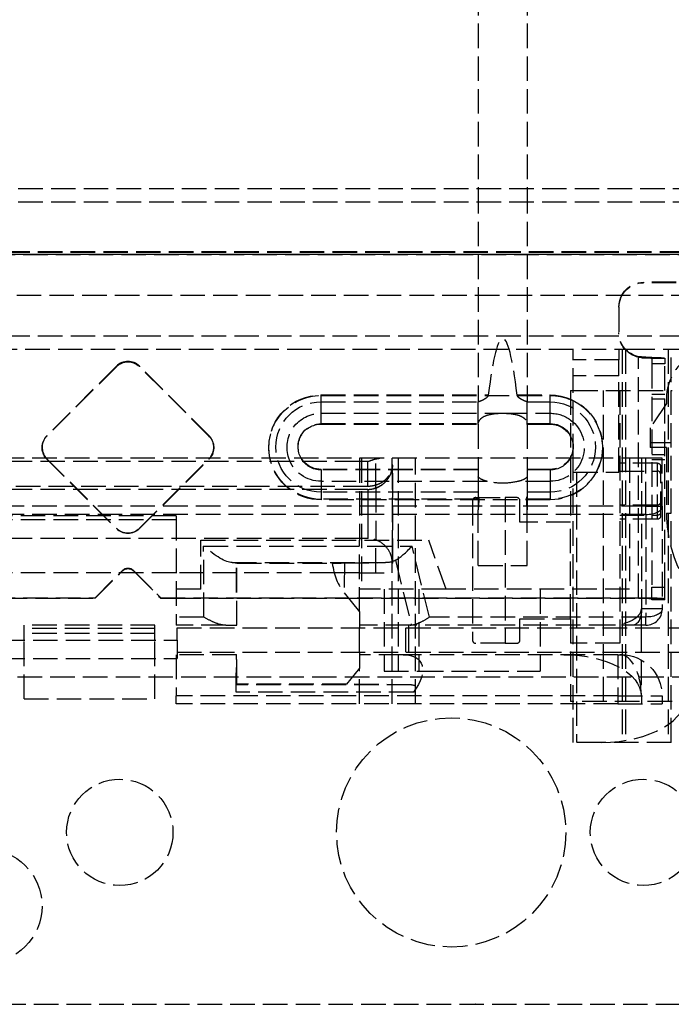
# Model space of a CAD drawing. Header units: millimetres. Extents: x -108 to 0, y 0 to 534.
# Tile 2 of 12: x -78 to -38, y 7 to 67. Entities that reach past the tile are written whole.
import ezdxf

# ---------------------------------------------------------------- set-up
doc = ezdxf.new("R2010")
doc.units = ezdxf.units.MM
doc.header["$LTSCALE"] = 10
doc.linetypes.add('ALLCAD_Strich', pattern=[0.2, 0.15, -0.05])
doc.layers.add('BESCH_KONT_sich_schn_ansi_2d', color=40, linetype='Continuous')

msp = doc.modelspace()

# ---------------------------------------------------------------- linework, layer by layer
at = {"layer": 'BESCH_KONT_sich_schn_ansi_2d', "linetype": 'ALLCAD_Strich', "extrusion": (0, 1, -2.22045e-16)}
for p, q in [((-49.6, 70.9), (-49.6, 56.8)), ((-46.6, 70.9), (-46.6, 56.8)), ((-8.2, 56.8), (-104.2, 56.8)), ((-49.6, 56.8), (-49.6, 43.791)), ((-46.6, 56.8), (-46.6, 43.791)), ((-8.2, 56), (-104.2, 56)), ((-5.002, 52.954), (-107.398, 52.954)), ((-5.002, 52.923), (-107.398, 52.923)), ((-107.4, 52.821), (-5, 52.821)), ((-5, 52.8), (-107.4, 52.8)), ((-107.4, 52.79), (-5, 52.79)), ((-33.5, 51.1), (-39.5, 51.1)), ((-39.5, 51.1), (-39.5, 51.069)), ((-33.5, 51.069), (-39.5, 51.069)), ((-12.3, 50.3), (-100.1, 50.3)), ((-41, 49.601), (-41, 49.57)), ((-41, 49.57), (-41, 47.993)), ((-5, 47.8), (-107.4, 47.8)), ((-39.775, 47), (-97.7, 47)), ((-43.8, 40.35), (-43.8, 47)), ((-41, 47), (-41, 46.363)), ((-40.8, 47), (-40.8, 23)), ((-40.6, 47), (-40.6, 23)), ((-36.8, 47), (-39.775, 47)), ((-38, 47), (-38, 23)), ((-37.8, 23), (-37.8, 47)), ((-41, 46.363), (-43.8, 46.363)), ((-41, 45.383), (-41, 46.363)), ((-39.8, 46.535), (-39.8, 46.555)), ((-39.8, 46.525), (-39.8, 46.535)), ((-39.8, 31.805), (-39.8, 46.525)), ((-39.356, 46.523), (-39.578, 46.493)), ((-39, 46.464), (-39, 46.112)), ((-39, 46.464), (-38.2, 46.464)), ((-38.2, 46.464), (-38.2, 46.112)), ((-71.707, 45.975), (-75.95, 41.736)), ((-71.707, 45.945), (-75.95, 41.705)), ((-71.707, 45.975), (-71.707, 45.945)), ((-66.05, 41.736), (-70.293, 45.975)), ((-70.293, 45.975), (-70.293, 45.945)), ((-66.05, 41.705), (-70.293, 45.945)), ((-38.2, 46.112), (-39, 46.112)), ((-39, 46.112), (-39, 32.481)), ((-38.2, 32.481), (-38.2, 46.112)), ((-41, 45.383), (-43.8, 45.383)), ((-41, 39.5), (-41, 45.383)), ((-59.2, 44.216), (-48.982, 44.216)), ((-59.2, 44.185), (-59.2, 44.216)), ((-59.2, 43.102), (-59.2, 44.185)), ((-59.2, 44.185), (-45.2, 44.185)), ((-47.218, 44.216), (-45.2, 44.216)), ((-45.2, 44.185), (-45.2, 44.216)), ((-45.2, 43.102), (-45.2, 44.185)), ((-43.95, 44.5), (-43.95, 40.35)), ((-43.95, 44.5), (-43.8, 44.5)), ((-43.8, 44.5), (-37.75, 44.5)), ((-41.95, 25.5), (-41.95, 44.5)), ((-40.95, 44.5), (-40.95, 29.05)), ((-38.2, 44.255), (-39, 44.255)), ((-38.2, 43.955), (-39, 43.955)), ((-38.1, 44), (-38.1, 43.7)), ((-59.2, 43.799), (-49.574, 43.799)), ((-49.6, 42.467), (-49.6, 43.791)), ((-46.626, 43.799), (-45.2, 43.799)), ((-46.6, 42.467), (-46.6, 43.791)), ((-38.1, 43.7), (-39.1, 42.2)), ((-59.2, 42.436), (-59.2, 43.102)), ((-59.2, 43.102), (-48.099, 43.102)), ((-48.099, 43.102), (-45.2, 43.102)), ((-45.2, 42.436), (-45.2, 43.102)), ((-59.2, 42.467), (-49.6, 42.467)), ((-59.2, 42.436), (-49.599, 42.436)), ((-49.6, 42.418), (-49.6, 42.467)), ((-49.599, 42.436), (-49.6, 42.418)), ((-49.6, 42.418), (-49.6, 40.35)), ((-46.601, 42.436), (-45.2, 42.436)), ((-46.6, 42.418), (-46.601, 42.436)), ((-46.6, 42.418), (-46.6, 42.467)), ((-46.6, 42.467), (-45.2, 42.467)), ((-46.6, 42.418), (-46.6, 40.35)), ((-39.1, 42.2), (-39.1, 41.3)), ((-75.95, 41.736), (-75.95, 41.705)), ((-66.05, 41.736), (-66.05, 41.705)), ((-76.243, 41.029), (-76.243, 40.999)), ((-65.757, 41.029), (-65.757, 40.999)), ((-39.1, 41.3), (-39.1, 41)), ((-37.8, 41.3), (-39.1, 41.3)), ((-38.1, 41), (-39.1, 41)), ((-38.1, 41), (-38.1, 37)), ((-39.35, 40.35), (-91.85, 40.35)), ((-75.95, 40.323), (-71.707, 36.083)), ((-75.95, 40.323), (-75.95, 40.292)), ((-70.293, 36.083), (-66.05, 40.323)), ((-66.05, 40.323), (-66.05, 40.292)), ((-56.85, 40.35), (-56.85, 35.35)), ((-56.736, 40.35), (-56.736, 32.35)), ((-55.85, 38.536), (-55.85, 40.35)), ((-54.85, 39.95), (-54.85, 40.35)), ((-54.5, 40.35), (-54.5, 27.35)), ((-53.44, 25.35), (-53.44, 40.35)), ((-49.6, 40.35), (-49.6, 39.207)), ((-46.6, 40.35), (-46.6, 39.207)), ((-43.95, 40.35), (-43.95, 36.45)), ((-43.8, 23), (-43.8, 40.35)), ((-40.35, 40.35), (-40.35, 32.35)), ((-39.619, 40.35), (-39.619, 31.15)), ((-38.35, 40.35), (-39.35, 40.35)), ((-39.35, 37.416), (-39.35, 40.35)), ((-38.2, 40.555), (-39, 40.555)), ((-38.35, 37.416), (-38.35, 40.35)), ((-56.85, 40.15), (-89.85, 40.15)), ((-75.95, 40.292), (-71.707, 36.052)), ((-70.293, 36.052), (-66.05, 40.292)), ((-56.35, 40.15), (-56.85, 40.15)), ((-56.35, 38.65), (-56.35, 40.15)), ((-54.85, 39.95), (-54.85, 33.95)), ((-54.85, 39.95), (-54.826, 39.95)), ((-54.826, 33.95), (-54.826, 39.95)), ((-38.65, 40.05), (-40.95, 40.05)), ((-38.2, 40.255), (-39, 40.255)), ((-38.65, 39.569), (-38.65, 40.05)), ((-38.45, 39.378), (-38.45, 39.85)), ((-59.2, 39.669), (-59.2, 39.638)), ((-49.6, 39.669), (-59.2, 39.669)), ((-59.2, 39.638), (-59.2, 38.942)), ((-49.6, 39.638), (-59.2, 39.638)), ((-49.6, 39.207), (-49.6, 38.277)), ((-45.2, 39.669), (-46.6, 39.669)), ((-45.2, 39.638), (-46.6, 39.638)), ((-46.6, 39.207), (-46.6, 38.277)), ((-45.2, 39.669), (-45.2, 39.638)), ((-45.2, 39.638), (-45.2, 38.942)), ((-43.8, 39.5), (-41, 39.5)), ((-43.6, 39.5), (-43.6, 23)), ((-40.95, 39.569), (-38.65, 39.569)), ((-38.65, 36.63), (-38.65, 39.569)), ((-38.45, 36.83), (-38.45, 39.378)), ((-89.85, 38.65), (-56.85, 38.65)), ((-59.2, 38.942), (-59.2, 37.812)), ((-49.049, 38.942), (-59.2, 38.942)), ((-56.85, 38.65), (-56.35, 38.65)), ((-55.85, 38.536), (-55.85, 35.364)), ((-45.2, 38.942), (-47.151, 38.942)), ((-45.2, 38.942), (-45.2, 37.812)), ((-56.85, 38.45), (-89.85, 38.45)), ((-49.6, 38.277), (-59.2, 38.277)), ((-56.35, 38.45), (-56.85, 38.45)), ((-56.35, 38.45), (-56.35, 35.45)), ((-56.315, 35.45), (-56.315, 38.45)), ((-49.75, 37.95), (-47.95, 37.95)), ((-49.6, 38.277), (-49.6, 38.017)), ((-49.6, 38.017), (-49.6, 37.208)), ((-47.25, 37.95), (-47.95, 37.95)), ((-47.95, 37.95), (-47.95, 29.05)), ((-46.6, 38.277), (-46.6, 38.017)), ((-45.2, 38.277), (-46.6, 38.277)), ((-46.6, 38.017), (-46.6, 37.208)), ((-39.35, 37.416), (-89.85, 37.416)), ((-49.557, 37.843), (-59.2, 37.843)), ((-45.2, 37.812), (-59.2, 37.812)), ((-49.95, 37.75), (-49.95, 29.25)), ((-47.05, 36.45), (-47.05, 37.75)), ((-45.2, 37.843), (-46.643, 37.843)), ((-38.65, 37.491), (-40.95, 37.491)), ((-39.35, 36.919), (-39.35, 37.416)), ((-39.35, 37.416), (-38.35, 37.416)), ((-38.35, 37.416), (-38.35, 31.15)), ((-39.35, 36.919), (-89.85, 36.919)), ((-68.05, 36.835), (-78.65, 36.835)), ((-68.05, 36.835), (-68.05, 30.654)), ((-49.6, 33.8), (-49.6, 37.208)), ((-46.6, 33.8), (-46.6, 37.208)), ((-40.95, 36.869), (-38.65, 36.869)), ((-39.35, 36.919), (-39.35, 30.654)), ((-38.1, 37), (-37.8, 37)), ((-68.05, 36.585), (-78.65, 36.585)), ((-71.707, 36.083), (-71.707, 36.052)), ((-70.293, 36.083), (-70.293, 36.052)), ((-43.95, 36.45), (-47.05, 36.45)), ((-43.95, 30.55), (-43.95, 36.45)), ((-38.65, 36.63), (-40.95, 36.63)), ((-56.85, 35.45), (-89.85, 35.45)), ((-66.55, 32.35), (-66.55, 35.35)), ((-66.55, 35.35), (-52.613, 35.35)), ((-66.357, 30.654), (-66.378, 34.986)), ((-66.378, 34.986), (-53.644, 34.986)), ((-56.35, 35.45), (-56.85, 35.45)), ((-56.85, 30.973), (-56.85, 35.35)), ((-55.85, 33.35), (-55.85, 35.364)), ((-52.583, 30.654), (-53.644, 34.986)), ((-51.562, 32.35), (-52.613, 35.35)), ((-64.643, 33.979), (-55.26, 33.979)), ((-64.343, 33.943), (-64.368, 33.968)), ((-64.349, 30.15), (-64.368, 33.968)), ((-64.343, 33.943), (-58.514, 33.943)), ((-64.343, 30.15), (-64.343, 33.943)), ((-57.779, 33.956), (-57.792, 32.126)), ((-57.779, 33.956), (-55.26, 33.979)), ((-54.85, 25.35), (-54.85, 33.95)), ((-54.826, 33.95), (-54.85, 33.95)), ((-54.658, 34.118), (-53.686, 30.153)), ((-49.6, 33.8), (-46.6, 33.8)), ((-68.05, 33.35), (-78.65, 33.35)), ((-73, 31.836), (-71.354, 33.481)), ((-73, 31.805), (-71.454, 33.35)), ((-71.454, 33.35), (-71.354, 33.451)), ((-71.354, 33.451), (-71.354, 33.481)), ((-70.646, 33.481), (-69, 31.836)), ((-70.646, 33.451), (-70.646, 33.481)), ((-70.646, 33.451), (-70.546, 33.35)), ((-70.546, 33.35), (-69, 31.805)), ((-64.343, 33.35), (-68.05, 33.35)), ((-58.394, 33.35), (-64.343, 33.35)), ((-56.85, 33.35), (-58.394, 33.35)), ((-56.85, 33.35), (-54.85, 33.35)), ((-39, 32.481), (-38.2, 32.481)), ((-39, 31.698), (-39, 32.481)), ((-38.2, 31.698), (-38.2, 32.481)), ((-66.55, 32.35), (-68.05, 32.35)), ((-57.792, 32.126), (-56.85, 30.973)), ((-51.562, 32.35), (-56.85, 32.35)), ((-55.35, 32.35), (-55.35, 27.35)), ((-53.229, 32.35), (-53.229, 27.35)), ((-40.35, 32.35), (-51.562, 32.35)), ((-45.821, 32.35), (-45.821, 27.35)), ((-97.4, 31.836), (-73, 31.836)), ((-78.65, 31.805), (-73, 31.805)), ((-73, 31.805), (-73, 31.836)), ((-69, 31.836), (-39.8, 31.836)), ((-69, 31.805), (-69, 31.836)), ((-69, 31.805), (-68.05, 31.805)), ((-68.05, 31.805), (-64.343, 31.805)), ((-64.343, 31.805), (-57.53, 31.805)), ((-57.53, 31.805), (-39.8, 31.805)), ((-38.2, 31.775), (-39, 31.775)), ((-38.2, 31.698), (-39, 31.698)), ((-56.85, 30.973), (-56.85, 30.15)), ((-39.619, 31.15), (-39.647, 31.15)), ((-39.647, 31.15), (-39.647, 30.15)), ((-38.35, 31.15), (-39.619, 31.15)), ((-69.35, 30.164), (-77.35, 30.164)), ((-77.35, 29.95), (-77.35, 30.164)), ((-69.35, 29.95), (-69.35, 30.164)), ((-68.05, 30.654), (-68.05, 30.15)), ((-66.357, 30.654), (-68.05, 30.654)), ((-65.026, 30.15), (-68.05, 30.15)), ((-65.026, 30.15), (-64.349, 30.15)), ((-64.349, 30.15), (-64.343, 30.15)), ((-53.759, 30.15), (-56.85, 30.15)), ((-56.85, 30.15), (-56.85, 30)), ((-53.85, 30.15), (-53.85, 30)), ((-39.35, 30.15), (-53.759, 30.15)), ((-39.35, 30.654), (-52.583, 30.654)), ((-47.05, 29.25), (-47.05, 30.55)), ((-47.05, 30.55), (-43.95, 30.55)), ((-43.95, 30.55), (-43.95, 25.5)), ((-39.647, 30.15), (-39.647, 30)), ((-39.35, 30.15), (-39.35, 30.654)), ((-77.35, 29.65), (-77.35, 29.95)), ((-69.35, 29.95), (-77.35, 29.95)), ((-77.35, 29.236), (-77.35, 29.65)), ((-69.35, 29.65), (-77.35, 29.65)), ((-69.35, 29.65), (-69.35, 29.95)), ((-69.35, 29.236), (-69.35, 29.65)), ((-68, 29.236), (-68, 30)), ((-68, 30), (-9.75, 30)), ((-56.85, 28.5), (-56.85, 30)), ((-54.05, 30), (-54.05, 28.5)), ((-53.85, 30), (-53.85, 28.35)), ((-39.647, 30), (-39.647, 25.85)), ((-78.8, 29.236), (-68, 29.236)), ((-77.35, 25.65), (-77.35, 29.236)), ((-69.35, 25.65), (-69.35, 29.236)), ((-68, 29.236), (-68, 28.118)), ((-47.95, 29.05), (-49.75, 29.05)), ((-47.95, 29.05), (-47.25, 29.05)), ((-40.95, 29.05), (-43.95, 29.05)), ((-68.05, 28.35), (-68.05, 25.85)), ((-64.361, 28.35), (-68.05, 28.35)), ((-68, 28.5), (-9.75, 28.5)), ((-64.361, 28.35), (-64.343, 28.35)), ((-64.343, 26.557), (-64.343, 28.35)), ((-56.85, 28.5), (-56.85, 28.35)), ((-56.85, 28.35), (-56.85, 27.527)), ((-54.178, 28.35), (-56.85, 28.35)), ((-41.061, 28.35), (-54.178, 28.35)), ((-41.061, 28.35), (-41.061, 25.85)), ((-41.061, 28.35), (-40.861, 28.35)), ((-78.8, 28.118), (-68, 28.118)), ((-56.85, 27.527), (-57.643, 26.557)), ((-56.85, 25.35), (-56.85, 27.527)), ((-55.35, 27.35), (-53.229, 27.35)), ((-53.229, 27.35), (-45.821, 27.35)), ((-89.75, 27), (-9.75, 27)), ((-64.343, 26.557), (-64.378, 26.522)), ((-53.674, 26.522), (-64.378, 26.522)), ((-57.643, 26.557), (-64.343, 26.557)), ((-53.674, 26.522), (-57.643, 26.557)), ((-53.553, 26.065), (-64.382, 26.065)), ((-77.35, 25.65), (-69.35, 25.65)), ((-68.05, 25.35), (-68.05, 25.85)), ((-41.061, 25.85), (-68.05, 25.85)), ((-41.061, 25.35), (-68.05, 25.35)), ((-37.75, 25.5), (-43.95, 25.5)), ((-41.061, 25.85), (-41.061, 25.35)), ((-41.061, 25.85), (-38.361, 25.85)), ((-41.061, 25.35), (-38.361, 25.35)), ((-39.63, 25.85), (-39.63, 25.35)), ((-38.361, 25.85), (-38.361, 25.35)), ((-42.05, 23), (-43.8, 23)), ((-27.8, 23), (-42.05, 23)), ((-86.75, 7), (-12.75, 7)), ((-49.76, 7.003), (-49.76, 7.006)), ((-49.758, 7.006), (-49.758, 7.003)), ((-49.757, 7.008), (-49.756, 7.008)), ((-49.757, 7.007), (-49.757, 7.007)), ((-49.757, 7.002), (-49.757, 7.002)), ((-49.756, 7), (-49.757, 7)), ((-49.755, 7.006), (-49.755, 7.003)), ((-49.754, 7.003), (-49.754, 7.006)), ((-49.753, 7.008), (-49.753, 7)), ((-49.749, 7.008), (-49.753, 7.008)), ((-49.753, 7), (-49.751, 7)), ((-49.751, 7.007), (-49.749, 7.007)), ((-49.751, 7.004), (-49.751, 7.007)), ((-49.749, 7.004), (-49.751, 7.004)), ((-49.751, 7), (-49.751, 7.003)), ((-49.751, 7.003), (-49.749, 7.003)), ((-49.749, 7.006), (-49.749, 7.005)), ((-49.747, 7.005), (-49.747, 7.006)), ((-49.746, 7.003), (-49.746, 7.006)), ((-49.744, 7.006), (-49.744, 7.003)), ((-49.743, 7.008), (-49.743, 7.008)), ((-49.743, 7.007), (-49.743, 7.007)), ((-49.743, 7.002), (-49.743, 7.002)), ((-49.743, 7), (-49.743, 7)), ((-49.742, 7.006), (-49.742, 7.003)), ((-49.74, 7.003), (-49.74, 7.006))]:
    msp.add_line(p, q, dxfattribs=at)
at = {"layer": 'BESCH_KONT_sich_schn_ansi_2d', "linetype": 'ALLCAD_Strich'}
for centre, radius in [((-51.25, 17.5), 7), ((-71.5, 17.5), 3.25), ((-39.5, 17.5), 3.25), ((-79.75, 13), 3.5)]:
    msp.add_circle(centre, radius, dxfattribs=at)
for centre, radius, start, end in [((-35.1, 44), 3, 115.79085, 180), ((-56.35, 39.95), 1.5, 341.89253, 0), ((-56.35, 39.95), 1.5, 270, 271.35034), ((-49.75, 37.75), 0.2, 90, 180), ((-47.25, 37.75), 0.2, 0, 90), ((-30.1, 37), 8, 180, 211.78286), ((-56.35, 33.95), 1.5, 88.64966, 90), ((-56.35, 33.95), 1.5, 0, 18.10747), ((-39.35, 31.15), 1, 270, 0), ((-49.75, 29.25), 0.2, 180, 270), ((-47.25, 29.25), 0.2, 270, 360), ((-49.757, 7.006), 0.00116, 90, 180), ((-49.757, 7.003), 0.00116, 180, 270), ((-49.756, 7.006), 0.00271, 0, 90), ((-49.756, 7.003), 0.00271, 270, 0), ((-49.749, 7.006), 0.00217, 0, 90), ((-49.749, 7.005), 0.00217, 270, 0), ((-49.743, 7.006), 0.00116, 90, 180), ((-49.743, 7.003), 0.00116, 180, 270), ((-49.743, 7.006), 0.00271, 0, 90), ((-49.743, 7.003), 0.00271, 270, 0)]:
    msp.add_arc(centre, radius, start, end, dxfattribs=at)
at = {"layer": 'BESCH_KONT_sich_schn_ansi_2d', "linetype": 'ALLCAD_Strich', "extrusion": (0, -2.22045e-16, -1)}
for centre, radius, start, end in [((38.65, 39.85), 0.2, 90, 180), ((38.65, 37.691), 0.2, 180, 270), ((38.65, 36.83), 0.2, 180, 270), ((40.861, 25.85), 2.5, 90, 180), ((49.757, 7.006), 0.00271, 0, 90), ((49.757, 7.003), 0.00271, 270, 0), ((49.757, 7.006), 0.00116, 90, 180), ((49.757, 7.003), 0.00116, 180, 270), ((49.749, 7.006), 0.00093, 90, 180), ((49.749, 7.005), 0.00093, 180, 270), ((49.743, 7.006), 0.00271, 0, 90), ((49.743, 7.003), 0.00271, 270, 0), ((49.743, 7.006), 0.00116, 90, 180), ((49.743, 7.003), 0.00116, 180, 270)]:
    msp.add_arc(centre, radius, start, end, dxfattribs=at)
for centre, major_axis, ratio, start_param, end_param in [((-39.5, 49.601), (-1.5, 0), 0.999263, 0, 1.570796), ((-39.5, 49.57), (-1.5, 0), 0.999263, 0, 1.570796), ((-39.5, 48.024), (-1.5, 0), 0.999263, -1.369438, 0), ((-39.5, 47.993), (-1.5, 0), 0.999263, -1.369438, 0), ((-71, 45.238), (1, 0), 0.999263, -2.356194, -0.785398), ((-39.8, 46.464), (0.8, 0), 0.038388, -1.289546, 0), ((-39.8, 46.464), (1.6, 0), 0.038388, -1.289546, 0), ((-59.2, 40.999), (-3.189, 0), 0.999263, -0.204955, 1.570796), ((-59.2, 41.029), (-3.189, 0), 0.999263, -1.570796, 1.570796), ((-45.2, 41.029), (3.189, 0), 0.999263, -1.570796, 1.570796), ((-45.2, 40.999), (3.189, 0), 0.999263, -1.570796, -1.168002), ((-45.2, 40.999), (3.189, 0), 0.999263, -1.168002, 1.570796), ((-59.2, 41.038), (-2.763, 0), 0.999263, -1.570796, 1.570796), ((-45.2, 41.038), (2.763, 0), 0.999263, -1.570796, 1.570796), ((-59.2, 41.022), (-2.081, 0), 0.999263, -0.329137, 1.570796), ((-45.2, 41.022), (2.081, 0), 0.999263, -1.570796, -0.926623), ((-59.2, 41.037), (-1.4, 0), 0.999263, -0.513254, 1.570796), ((-59.2, 41.068), (-1.4, 0), 0.999263, -1.570796, 1.570796), ((-45.2, 41.022), (2.081, 0), 0.999263, -0.926623, 1.570796), ((-45.2, 41.068), (1.4, 0), 0.999263, -1.570796, 1.570796), ((-45.2, 41.037), (1.4, 0), 0.999263, -1.570796, -0.467146), ((-75.243, 40.999), (-1, 0), 0.999263, -0.706275, 0.785398), ((-66.757, 40.999), (1, 0), 0.999263, -0.785398, 0.706275), ((-45.2, 41.037), (1.4, 0), 0.999263, -0.467146, 0.467146), ((-75.243, 40.999), (-1, 0), 0.999263, -0.785398, -0.706275), ((-66.757, 40.999), (-1, 0), 0.999263, -2.435317, -2.356194), ((-59.2, 40.999), (-3.189, 0), 0.999263, -1.570796, -0.204955), ((-59.2, 41.022), (-2.081, 0), 0.999263, -1.570796, -0.329137), ((-59.2, 41.037), (-1.4, 0), 0.999263, -1.570796, -0.513254), ((-45.2, 41.037), (-1.4, 0), 0.999263, -2.628338, -1.570796), ((-45.2, 41.037), (-1.4, 0), 0.999263, -2.674447, -2.628338), ((-38.65, 37.037), (0.2, 0), 0.840593, 0, 1.570796), ((-71, 36.759), (-1, 0), 0.999263, -2.356194, -0.785398), ((-66.378, 35.978), (1.942, -1.932), 0.265562, 0.269537, 1.31246), ((-56.562, 33.938), (2, 0), 0.011388, -2.922289, -2.225214), ((-56.91, 35.978), (2.471, -1.66), 0.451416, 0.216467, 0.582873), ((-39.8, 31.775), (1.6, 0), 0.038388, -1.570796, 0), ((-39.8, 31.775), (0.8, 0), 0.038388, -1.570796, 0), ((-41.534, 31.15), (1.887, 0), 0.529919, 0, 1.570796), ((-40.149, 31.15), (0, -1), 0.529919, -1.570796, 0), ((-39.35, 31.15), (1, 0), 0.496139, 0, 1.570796), ((-64.361, 25.85), (0, 2.5), 0.008727, -1.484732, 0), ((-44.365, 25.85), (4.718, 0), 0.529919, -1.570796, 0), ((-64.378, 26.022), (0, 0.5), 0.008727, -1.484732, -0.008727), ((-54.087, 26.022), (0.618, 0.415), 0.451416, -0.582873, 0.893133)]:
    msp.add_ellipse(centre, major_axis=major_axis, ratio=ratio, start_param=start_param, end_param=end_param, dxfattribs=at)
at = {"layer": 'BESCH_KONT_sich_schn_ansi_2d', "linetype": 'ALLCAD_Strich'}
for centre, major_axis, ratio, start_param, end_param in [((-48.1, -30.422), (0, 78.092), 0.038416, -0.298569, 0.298569), ((-71, 45.269), (-1, 0), 0.999263, -2.356194, -0.785398), ((-44.477, 39.583), (5.818, -3.705), 0.386191, 2.829386, 2.837751), ((-51.761, 39.553), (5.855, 3.736), 0.385031, 0.302449, 0.310784), ((-75.243, 41.029), (-1, 0), 0.999263, -0.785398, 0.015367), ((-66.757, 41.029), (1, 0), 0.999263, -0.015367, 0.785398), ((-75.243, 41.029), (-1, 0), 0.999263, 0.015367, 0.747405), ((-66.757, 41.029), (1, 0), 0.999263, -0.747405, -0.015367), ((-75.243, 41.029), (1, 0), 0.999263, -2.394188, -2.356194), ((-66.757, 41.029), (1, 0), 0.999263, -0.785398, -0.747405), ((-38.65, 39.378), (0.2, 0), 0.959635, 0, 1.570796), ((195.197, 20.947), (-245.336, 0.855), 0.999263, -0.065483, -0.062889), ((-291.397, 20.947), (245.336, 0.855), 0.999263, 0.062889, 0.065483), ((-39.35, 37.416), (1, 0), 0.496139, -1.570796, 0), ((-71, 36.79), (1, 0), 0.999263, -2.356194, -0.785398), ((-53.644, 35.978), (1.538, 1.96), 0.258902, -2.566072, -1.889554), ((-56.557, 34.613), (-0.023, -3.146), 0.635769, -1.351575, -0.6545), ((-71, 33.128), (-0.5, 0), 0.999263, -2.356194, -0.785398), ((-71, 33.097), (-0.5, 0), 0.999263, -2.356194, -0.785398), ((-57.718, 34.827), (4.361, -4.543), 0.255276, -0.240313, -0.205804), ((-40.955, 25.85), (0, 2.5), 0.529919, -1.570796, 0), ((-42.05, 26), (5.25, 0), 0.571429, -1.570796, 0)]:
    msp.add_ellipse(centre, major_axis=major_axis, ratio=ratio, start_param=start_param, end_param=end_param, dxfattribs=at)
at = {"layer": 'BESCH_KONT_sich_schn_ansi_2d', "linetype": 'ALLCAD_Strich', "extrusion": (-7.52316e-37, -2.22045e-16, -1)}
msp.add_ellipse((-66.368, 33.968), major_axis=(2, 0), ratio=0.010101, start_param=-0.530397, end_param=-0.010102, dxfattribs=at)
at = {"layer": 'BESCH_KONT_sich_schn_ansi_2d', "linetype": 'ALLCAD_Strich', "extrusion": (-1.2326e-32, -2.22045e-16, -1)}
msp.add_ellipse((-56.22, 25.85), major_axis=(3.089, 2.075), ratio=0.451416, start_param=-0.5916, end_param=0.893133, dxfattribs=at)
at = {"layer": 'BESCH_KONT_sich_schn_ansi_2d', "linetype": 'ALLCAD_Strich'}
for points, knots in [([(-39.356, 46.523), (-39.404, 46.523), (-39.453, 46.525), (-39.502, 46.527), (-39.551, 46.53), (-39.601, 46.534), (-39.65, 46.538), (-39.7, 46.543), (-39.75, 46.549), (-39.8, 46.555)], [0, 0, 0, 0, 0.333333, 0.333333, 0.333333, 0.666667, 0.666667, 0.666667, 1, 1, 1, 1]), ([(-39.578, 46.493), (-39.602, 46.494), (-39.626, 46.495), (-39.651, 46.497), (-39.675, 46.5), (-39.7, 46.503), (-39.725, 46.508), (-39.75, 46.512), (-39.775, 46.518), (-39.8, 46.525)], [0, 0, 0, 0, 0.333333, 0.333333, 0.333333, 0.666667, 0.666667, 0.666667, 1, 1, 1, 1]), ([(-48.982, 44.216), (-48.985, 44.199), (-48.99, 44.182), (-49.007, 44.143), (-49.021, 44.123), (-49.093, 44.035), (-49.183, 43.977), (-49.357, 43.88), (-49.466, 43.834), (-49.574, 43.799)], [-0.42406564, -0.42406564, -0.42406564, -0.42406564, -0.41906658, -0.41906658, -0.41216503, -0.41216503, -0.38415097, -0.38415097, -0.34845522, -0.34845522, -0.34845522, -0.34845522]), ([(-46.626, 43.799), (-46.664, 43.811), (-46.7, 43.824), (-46.734, 43.837), (-46.768, 43.851), (-46.801, 43.865), (-46.833, 43.879), (-46.864, 43.894), (-46.893, 43.908), (-46.921, 43.923), (-46.949, 43.938), (-46.975, 43.953), (-47, 43.969), (-47.024, 43.984), (-47.047, 44), (-47.068, 44.016), (-47.089, 44.031), (-47.108, 44.047), (-47.125, 44.063), (-47.142, 44.079), (-47.157, 44.095), (-47.17, 44.111), (-47.183, 44.128), (-47.193, 44.145), (-47.201, 44.162), (-47.21, 44.179), (-47.215, 44.197), (-47.218, 44.216)], [0, 0, 0, 0, 0.111111, 0.111111, 0.111111, 0.222222, 0.222222, 0.222222, 0.333333, 0.333333, 0.333333, 0.444444, 0.444444, 0.444444, 0.555556, 0.555556, 0.555556, 0.666667, 0.666667, 0.666667, 0.777778, 0.777778, 0.777778, 0.888889, 0.888889, 0.888889, 1, 1, 1, 1]), ([(-49.599, 42.436), (-49.597, 42.47), (-49.59, 42.504), (-49.568, 42.579), (-49.55, 42.62), (-49.481, 42.733), (-49.414, 42.796), (-49.251, 42.91), (-49.123, 42.963), (-48.74, 43.074), (-48.393, 43.099), (-48.1, 43.099), (-48.099, 43.099), (-48.099, 43.099)], [-0.3537556, -0.3537556, -0.3537556, -0.3537556, -0.3434836, -0.3434836, -0.3301352, -0.3301352, -0.3034385, -0.3034385, -0.266438, -0.266438, -0.178416, -0.178416, -0.1783203, -0.1783203, -0.1783203, -0.1783203]), ([(-48.099, 43.099), (-47.806, 43.099), (-47.459, 43.074), (-47.077, 42.963), (-46.949, 42.91), (-46.786, 42.796), (-46.719, 42.733), (-46.65, 42.62), (-46.632, 42.579), (-46.61, 42.504), (-46.603, 42.47), (-46.601, 42.436)], [-0.1783203, -0.1783203, -0.1783203, -0.1783203, -0.090394, -0.090394, -0.0533935, -0.0533935, -0.0266968, -0.0266968, -0.0133484, -0.0133484, -0.0030764, -0.0030764, -0.0030764, -0.0030764]), ([(-56.35, 40.15), (-56.228, 40.194), (-56.096, 40.243), (-55.839, 40.32), (-55.714, 40.35), (-55.602, 40.35)], [0, 0, 0, 0, 0.03881027, 0.03881027, 0.07762054, 0.07762054, 0.07762054, 0.07762054]), ([(-56.35, 38.65), (-56.278, 38.65), (-56.133, 38.659), (-55.912, 38.701), (-55.694, 38.775), (-55.483, 38.881), (-55.284, 39.026), (-55.107, 39.209), (-54.964, 39.431), (-54.872, 39.682), (-54.85, 39.859), (-54.85, 39.95)], [0.0000004, 0.0000004, 0.0000004, 0.0000004, 0.1111111, 0.2222222, 0.3333333, 0.4444444, 0.5555556, 0.6666667, 0.7777778, 0.8888889, 1, 1, 1, 1]), ([(-56.35, 38.65), (-56.278, 38.65), (-56.133, 38.659), (-55.912, 38.701), (-55.694, 38.775), (-55.483, 38.882), (-55.284, 39.026), (-55.107, 39.209), (-54.964, 39.43), (-54.872, 39.682), (-54.85, 39.859), (-54.85, 39.95)], [0.0000004, 0.0000004, 0.0000004, 0.0000004, 0.1111111, 0.2222222, 0.3333333, 0.4444444, 0.5555556, 0.6666667, 0.7777778, 0.8888889, 1, 1, 1, 1]), ([(-56.35, 38.65), (-56.278, 38.65), (-56.133, 38.659), (-55.912, 38.701), (-55.694, 38.775), (-55.483, 38.882), (-55.284, 39.026), (-55.107, 39.209), (-54.964, 39.43), (-54.872, 39.682), (-54.85, 39.859), (-54.85, 39.95)], [0.0000004, 0.0000004, 0.0000004, 0.0000004, 0.1111111, 0.2222222, 0.3333333, 0.4444444, 0.5555556, 0.6666667, 0.7777778, 0.8888889, 1, 1, 1, 1]), ([(-56.35, 38.65), (-56.278, 38.65), (-56.133, 38.659), (-55.912, 38.701), (-55.694, 38.775), (-55.483, 38.881), (-55.284, 39.026), (-55.107, 39.209), (-54.964, 39.431), (-54.872, 39.682), (-54.85, 39.859), (-54.85, 39.95)], [0.0000004, 0.0000004, 0.0000004, 0.0000004, 0.1111111, 0.2222222, 0.3333333, 0.4444444, 0.5555556, 0.6666667, 0.7777778, 0.8888889, 1, 1, 1, 1]), ([(-54.826, 39.95), (-54.832, 39.895), (-54.839, 39.841), (-54.849, 39.788), (-54.858, 39.735), (-54.869, 39.682), (-54.882, 39.632), (-54.895, 39.581), (-54.909, 39.531), (-54.924, 39.484)], [0, 0, 0, 0, 0.333333, 0.333333, 0.333333, 0.666667, 0.666667, 0.666667, 1, 1, 1, 1]), ([(-56.35, 38.45), (-56.278, 38.45), (-56.133, 38.46), (-55.912, 38.509), (-55.694, 38.594), (-55.483, 38.717), (-55.284, 38.883), (-55.113, 39.088), (-55.022, 39.248), (-54.985, 39.328)], [0.0000004, 0.0000004, 0.0000004, 0.0000004, 0.1111111, 0.2222222, 0.3333333, 0.4444444, 0.5555556, 0.6666667, 0.7663096, 0.7663096, 0.7663096, 0.7663096]), ([(-56.35, 38.45), (-56.278, 38.45), (-56.133, 38.46), (-55.912, 38.509), (-55.694, 38.594), (-55.483, 38.717), (-55.284, 38.883), (-55.113, 39.088), (-55.022, 39.248), (-54.985, 39.328)], [0.0000004, 0.0000004, 0.0000004, 0.0000004, 0.1111111, 0.2222222, 0.3333333, 0.4444444, 0.5555556, 0.6666667, 0.7663096, 0.7663096, 0.7663096, 0.7663096]), ([(-54.924, 39.484), (-54.945, 39.421), (-54.969, 39.359), (-55.097, 39.096), (-55.248, 38.9), (-55.584, 38.651), (-55.745, 38.565), (-56.049, 38.475), (-56.183, 38.454), (-56.315, 38.45)], [0.0616035, 0.0616035, 0.0616035, 0.0616035, 0.0889717, 0.0889717, 0.1779435, 0.1779435, 0.2329475, 0.2329475, 0.2717778, 0.2717778, 0.2717778, 0.2717778]), ([(-49.049, 38.942), (-49.076, 38.948), (-49.102, 38.955), (-49.252, 38.995), (-49.393, 39.05), (-49.532, 39.146), (-49.567, 39.175), (-49.6, 39.207)], [-0.50983637, -0.50983637, -0.50983637, -0.50983637, -0.5014767, -0.5014767, -0.46045705, -0.46045705, -0.4461961, -0.4461961, -0.4461961, -0.4461961]), ([(-46.6, 39.207), (-46.633, 39.175), (-46.668, 39.146), (-46.807, 39.05), (-46.948, 38.995), (-47.098, 38.955), (-47.124, 38.948), (-47.151, 38.942)], [-0.75619251, -0.75619251, -0.75619251, -0.75619251, -0.74193156, -0.74193156, -0.70091191, -0.70091191, -0.69255224, -0.69255224, -0.69255224, -0.69255224]), ([(-47.151, 38.942), (-47.459, 38.874), (-47.785, 38.821), (-48.1, 38.821), (-48.415, 38.821), (-48.741, 38.874), (-49.049, 38.942)], [-0.0944019, -0.0944019, -0.0944019, -0.0944019, 0, 0, 0, 0.0944019, 0.0944019, 0.0944019, 0.0944019]), ([(-49.6, 38.017), (-49.589, 37.998), (-49.58, 37.978), (-49.562, 37.927), (-49.556, 37.895), (-49.556, 37.855), (-49.557, 37.849), (-49.557, 37.843)], [-0.20502126, -0.20502126, -0.20502126, -0.20502126, -0.19826484, -0.19826484, -0.18834945, -0.18834945, -0.18641733, -0.18641733, -0.18641733, -0.18641733]), ([(-46.643, 37.843), (-46.643, 37.849), (-46.644, 37.856), (-46.644, 37.895), (-46.638, 37.927), (-46.62, 37.978), (-46.611, 37.998), (-46.6, 38.017)], [0.18480426, 0.18480426, 0.18480426, 0.18480426, 0.1866993, 0.1866993, 0.19661469, 0.19661469, 0.20337111, 0.20337111, 0.20337111, 0.20337111]), ([(-54.924, 34.416), (-54.945, 34.479), (-54.969, 34.541), (-55.097, 34.804), (-55.248, 35), (-55.584, 35.249), (-55.745, 35.335), (-56.049, 35.425), (-56.183, 35.446), (-56.315, 35.45)], [0.0616035, 0.0616035, 0.0616035, 0.0616035, 0.0889717, 0.0889717, 0.1779435, 0.1779435, 0.2329475, 0.2329475, 0.2717778, 0.2717778, 0.2717778, 0.2717778]), ([(-54.924, 34.416), (-54.909, 34.369), (-54.895, 34.319), (-54.882, 34.268), (-54.869, 34.218), (-54.858, 34.165), (-54.849, 34.112), (-54.839, 34.059), (-54.832, 34.005), (-54.826, 33.95)], [0, 0, 0, 0, 0.333333, 0.333333, 0.333333, 0.666667, 0.666667, 0.666667, 1, 1, 1, 1]), ([(-65.026, 30.15), (-65.096, 30.15), (-65.168, 30.158), (-65.403, 30.2), (-65.591, 30.263), (-65.977, 30.434), (-66.175, 30.543), (-66.357, 30.654)], [-0.1613704, -0.1613704, -0.1613704, -0.1613704, -0.1333544, -0.1333544, -0.0666772, -0.0666772, 0, 0, 0, 0]), ([(-52.583, 30.654), (-52.746, 30.539), (-52.923, 30.428), (-53.267, 30.255), (-53.435, 30.193), (-53.617, 30.16), (-53.652, 30.156), (-53.686, 30.153)], [0, 0, 0, 0, 0.0629809, 0.0629809, 0.1259618, 0.1259618, 0.1404972, 0.1404972, 0.1404972, 0.1404972])]:
    msp.add_open_spline(points, degree=3, knots=knots, dxfattribs=at)
for points in [[(-54.853, 39.851), (-54.865, 39.674), (-54.908, 39.496), (-54.985, 39.328)], [(-54.853, 39.851), (-54.851, 39.884), (-54.85, 39.917), (-54.85, 39.95)], [(-54.853, 39.851), (-54.851, 39.884), (-54.85, 39.917), (-54.85, 39.95)]]:
    msp.add_open_spline(points, degree=3, dxfattribs=at)

doc.saveas('drawing.dxf')
